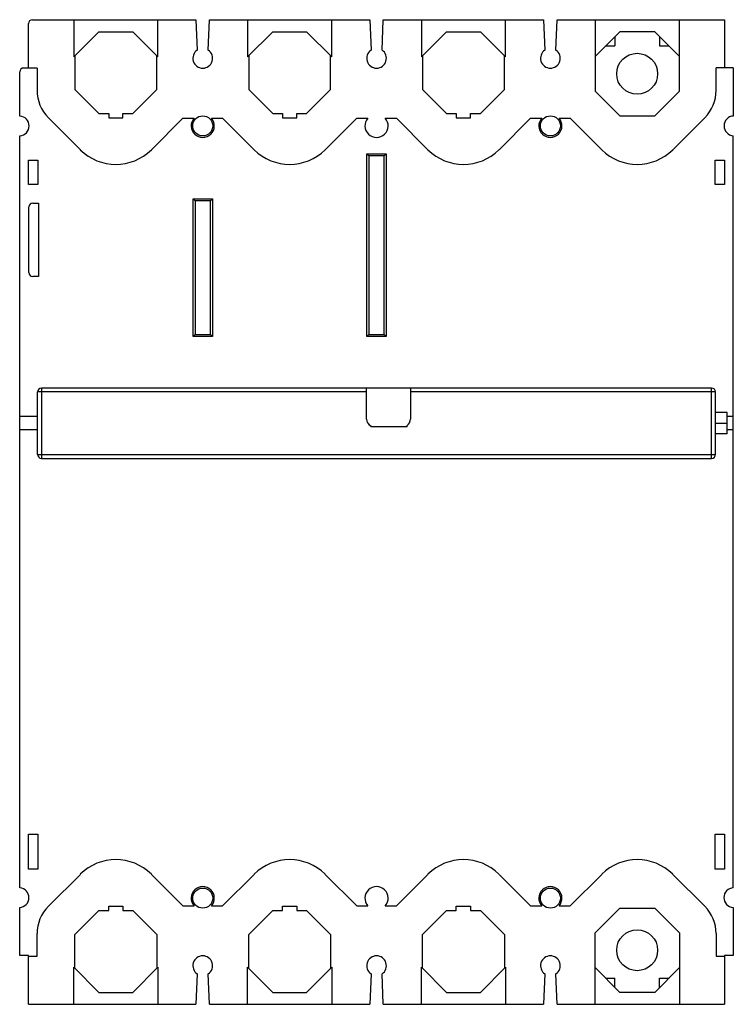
# Model space of a CAD drawing. Header units: millimetres. Extents: x 25 to 210, y 36 to 291.
import ezdxf

# ---------------------------------------------------------------- set-up
doc = ezdxf.new("R2010")
doc.units = ezdxf.units.MM
doc.header["$LTSCALE"] = 21.434927
doc.layers.get('0').update_dxf_attribs({"linetype": 'CONTINUOUS'})

msp = doc.modelspace()

# ---------------------------------------------------------------- linework, layer by layer
at = {"color": 7, "linetype": 'Continuous'}
for p, q in [((28.78, 291.3), (71.13, 291.3)), ((39.48, 291.3), (39.48, 281.7)), ((61.28, 281.7), (61.28, 291.3)), ((71.13, 291.3), (71.46, 283.42)), ((74.31, 283.42), (74.63, 291.3)), ((74.63, 291.3), (116.13, 291.31)), ((84.48, 291.31), (84.48, 281.7)), ((106.28, 281.7), (106.28, 291.31)), ((116.13, 291.31), (116.46, 283.42)), ((119.31, 283.42), (119.63, 291.31)), ((119.63, 291.31), (161.13, 291.31)), ((129.48, 291.31), (129.48, 281.7)), ((151.28, 281.7), (151.28, 291.31)), ((161.13, 291.31), (161.46, 283.43)), ((164.31, 283.43), (164.63, 291.31)), ((164.63, 291.31), (207.98, 291.31)), ((174.48, 291.31), (174.48, 272.8)), ((196.28, 272.8), (196.28, 291.31)), ((207.98, 291.31), (207.98, 278.81)), ((27.78, 278.8), (27.78, 290.3)), ((39.48, 281.7), (45.99, 288.21)), ((45.99, 288.21), (54.77, 288.21)), ((54.77, 288.21), (61.28, 281.7)), ((84.48, 281.7), (90.99, 288.21)), ((90.99, 288.21), (99.77, 288.21)), ((99.77, 288.21), (106.28, 281.7)), ((129.48, 281.7), (135.99, 288.21)), ((135.99, 288.21), (144.77, 288.21)), ((144.77, 288.21), (151.28, 281.7)), ((180.87, 288.21), (174.48, 281.82)), ((189.9, 288.21), (180.87, 288.21)), ((196.28, 281.82), (189.9, 288.21)), ((179.57, 286.91), (179.57, 284.51)), ((191.17, 286.94), (191.17, 284.51)), ((177.17, 284.51), (179.57, 284.51)), ((191.17, 284.51), (193.6, 284.51)), ((39.78, 282), (39.78, 273.22)), ((60.98, 273.22), (60.98, 282)), ((84.78, 282), (84.78, 273.22)), ((105.98, 273.22), (105.98, 282)), ((129.78, 282), (129.78, 273.22)), ((150.98, 273.22), (150.98, 282)), ((29.98, 278.8), (26.53, 278.8)), ((29.98, 278.8), (29.98, 273)), ((205.78, 273), (205.78, 278.81)), ((210.23, 278.81), (205.78, 278.81)), ((210.23, 278.81), (210.23, 266.36)), ((25.53, 266.35), (25.53, 277.8)), ((39.78, 273.22), (45.99, 267.01)), ((54.77, 267.01), (60.98, 273.22)), ((84.78, 273.22), (90.99, 267.01)), ((99.77, 267.01), (105.98, 273.22)), ((129.78, 273.22), (135.99, 267.01)), ((144.77, 267.01), (150.98, 273.22)), ((174.48, 272.8), (180.87, 266.41)), ((189.9, 266.41), (196.28, 272.8)), ((32.91, 265.93), (41.19, 257.65)), ((45.99, 267.01), (48.53, 267.01)), ((48.53, 267.01), (48.53, 265.91)), ((48.53, 265.91), (52.23, 265.91)), ((52.23, 265.91), (52.23, 267.01)), ((52.23, 267.01), (54.77, 267.01)), ((59.58, 257.65), (67.73, 265.81)), ((67.73, 265.81), (70.65, 265.81)), ((75.12, 265.81), (78.03, 265.81)), ((78.03, 265.81), (86.19, 257.65)), ((90.99, 267.01), (93.53, 267.01)), ((93.53, 267.01), (93.53, 265.91)), ((93.53, 265.91), (97.23, 265.91)), ((97.23, 265.91), (97.23, 267.01)), ((97.23, 267.01), (99.77, 267.01)), ((104.58, 257.65), (112.73, 265.81)), ((112.73, 265.81), (115.65, 265.81)), ((120.12, 265.81), (123.03, 265.81)), ((123.03, 265.81), (131.19, 257.65)), ((135.99, 267.01), (138.53, 267.01)), ((138.53, 267.01), (138.53, 265.91)), ((138.53, 265.91), (142.23, 265.91)), ((142.23, 265.91), (142.23, 267.01)), ((142.23, 267.01), (144.77, 267.01)), ((149.58, 257.65), (157.73, 265.81)), ((157.73, 265.81), (160.65, 265.81)), ((165.12, 265.81), (168.03, 265.81)), ((168.03, 265.81), (176.19, 257.65)), ((180.87, 266.41), (189.9, 266.41)), ((194.58, 257.65), (202.85, 265.93)), ((25.55, 66.47), (25.53, 261.26)), ((210.23, 66.48), (210.23, 261.27)), ((115.38, 209.26), (115.38, 256.56)), ((115.38, 256.56), (115.88, 256.06)), ((115.38, 256.56), (120.38, 256.56)), ((115.88, 256.06), (115.88, 209.76)), ((119.88, 256.06), (115.88, 256.06)), ((120.38, 256.56), (119.88, 256.06)), ((119.88, 209.76), (119.88, 256.06)), ((120.38, 256.56), (120.38, 209.26)), ((27.78, 248.61), (27.78, 254.91)), ((27.78, 254.91), (30.23, 254.91)), ((30.23, 254.91), (30.23, 248.61)), ((205.53, 248.61), (205.53, 254.91)), ((205.53, 254.91), (207.98, 254.91)), ((207.98, 254.91), (207.98, 248.61)), ((30.23, 248.61), (27.78, 248.61)), ((207.98, 248.61), (205.53, 248.61)), ((70.38, 209.26), (70.38, 244.91)), ((70.38, 244.91), (70.88, 244.41)), ((70.38, 244.91), (75.38, 244.91)), ((75.38, 244.91), (74.88, 244.41)), ((75.38, 244.91), (75.38, 209.26)), ((27.88, 225.81), (27.88, 242.81)), ((28.88, 243.81), (30.38, 243.81)), ((30.38, 243.81), (30.38, 224.81)), ((70.88, 244.41), (70.88, 209.76)), ((74.88, 244.41), (70.88, 244.41)), ((74.88, 209.76), (74.88, 244.41)), ((30.38, 224.81), (28.88, 224.81)), ((70.38, 209.26), (70.88, 209.76)), ((75.38, 209.26), (70.38, 209.26)), ((70.88, 209.76), (74.88, 209.76)), ((75.38, 209.26), (74.88, 209.76)), ((115.38, 209.26), (115.88, 209.76)), ((120.38, 209.26), (115.38, 209.26)), ((115.88, 209.76), (119.88, 209.76)), ((120.38, 209.26), (119.88, 209.76)), ((30.13, 178.71), (30.13, 194.91)), ((115.28, 194.91), (30.13, 194.91)), ((31.13, 195.91), (31.13, 177.71)), ((204.63, 195.91), (31.13, 195.91)), ((115.28, 187.89), (115.28, 195.91)), ((126.68, 195.91), (126.68, 187.89)), ((205.63, 194.91), (126.68, 194.91)), ((204.63, 177.71), (204.63, 195.91)), ((205.63, 178.71), (205.63, 194.91)), ((208.63, 189.56), (205.63, 189.56)), ((208.63, 184.06), (208.63, 189.56)), ((30.13, 188.55), (25.54, 188.55)), ((125.78, 185.89), (125.78, 186.22)), ((205.63, 186.81), (208.63, 186.81)), ((210.23, 188.56), (208.63, 188.56)), ((30.13, 185.05), (25.54, 185.05)), ((116.38, 186.1), (116.38, 185.89)), ((125.78, 185.89), (116.38, 185.89)), ((208.63, 184.06), (205.63, 184.06)), ((210.23, 185.06), (208.63, 185.06)), ((30.13, 178.71), (205.63, 178.71)), ((31.13, 177.71), (204.63, 177.71)), ((27.78, 71.31), (27.78, 80.41)), ((27.78, 80.41), (30.23, 80.41)), ((30.23, 80.41), (30.23, 71.31)), ((205.53, 80.41), (207.98, 80.41)), ((205.53, 71.31), (205.53, 80.41)), ((207.98, 80.41), (207.98, 71.31)), ((30.23, 71.31), (27.78, 71.31)), ((41.19, 69.97), (32.91, 61.69)), ((67.73, 61.81), (59.58, 69.97)), ((86.19, 69.97), (78.03, 61.81)), ((112.73, 61.81), (104.58, 69.97)), ((131.19, 69.97), (123.03, 61.81)), ((157.73, 61.81), (149.58, 69.97)), ((176.19, 69.97), (168.03, 61.81)), ((202.85, 61.69), (194.58, 69.97)), ((207.98, 71.31), (205.53, 71.31)), ((25.49, 48.93), (25.49, 61.38)), ((48.53, 61.71), (52.23, 61.71)), ((48.53, 60.61), (48.53, 61.71)), ((52.23, 61.71), (52.23, 60.61)), ((67.73, 61.81), (70.65, 61.81)), ((75.12, 61.81), (78.03, 61.81)), ((93.53, 61.71), (97.23, 61.71)), ((93.53, 60.61), (93.53, 61.71)), ((97.23, 61.71), (97.23, 60.61)), ((112.73, 61.81), (115.65, 61.81)), ((120.12, 61.81), (123.03, 61.81)), ((138.53, 61.71), (142.23, 61.71)), ((138.53, 60.61), (138.53, 61.71)), ((142.23, 61.71), (142.23, 60.61)), ((157.73, 61.81), (160.65, 61.81)), ((165.12, 61.81), (168.03, 61.81)), ((180.87, 61.21), (174.48, 54.82)), ((180.87, 61.21), (189.9, 61.21)), ((196.28, 54.82), (189.9, 61.21)), ((210.19, 61.38), (210.19, 48.93)), ((45.99, 60.61), (39.78, 54.4)), ((45.99, 60.61), (48.53, 60.61)), ((52.23, 60.61), (54.77, 60.61)), ((60.98, 54.4), (54.77, 60.61)), ((90.99, 60.61), (84.78, 54.4)), ((90.99, 60.61), (93.53, 60.61)), ((97.23, 60.61), (99.77, 60.61)), ((105.98, 54.4), (99.77, 60.61)), ((135.99, 60.61), (129.78, 54.4)), ((135.99, 60.61), (138.53, 60.61)), ((142.23, 60.61), (144.77, 60.61)), ((150.98, 54.4), (144.77, 60.61)), ((29.98, 48.81), (29.98, 54.62)), ((39.78, 45.62), (39.78, 54.4)), ((60.98, 54.4), (60.98, 45.62)), ((84.78, 45.62), (84.78, 54.4)), ((105.98, 54.4), (105.98, 45.62)), ((129.78, 45.62), (129.78, 54.4)), ((150.98, 54.4), (150.98, 45.62)), ((174.48, 36.31), (174.48, 54.82)), ((196.28, 54.82), (196.28, 36.31)), ((205.78, 54.62), (205.78, 48.81)), ((27.74, 48.93), (25.49, 48.93)), ((27.74, 36.31), (27.74, 48.93)), ((27.74, 48.81), (29.98, 48.81)), ((205.78, 48.81), (207.94, 48.81)), ((210.19, 48.93), (207.94, 48.93)), ((207.94, 48.93), (207.94, 36.31)), ((45.99, 39.41), (39.48, 45.92)), ((39.48, 36.31), (39.48, 45.92)), ((61.28, 45.92), (54.77, 39.41)), ((61.28, 45.92), (61.28, 36.31)), ((90.99, 39.41), (84.48, 45.92)), ((84.48, 36.31), (84.48, 45.92)), ((106.28, 45.92), (99.77, 39.41)), ((106.28, 45.92), (106.28, 36.31)), ((135.99, 39.41), (129.48, 45.92)), ((129.48, 36.31), (129.48, 45.92)), ((151.28, 45.92), (144.77, 39.41)), ((151.28, 45.92), (151.28, 36.31)), ((71.46, 44.2), (71.13, 36.31)), ((74.63, 36.31), (74.31, 44.2)), ((116.46, 44.2), (116.13, 36.31)), ((119.63, 36.31), (119.31, 44.2)), ((161.46, 44.19), (161.13, 36.31)), ((164.63, 36.31), (164.31, 44.19)), ((174.48, 45.8), (180.87, 39.41)), ((189.9, 39.41), (196.28, 45.8)), ((177.17, 43.11), (179.57, 43.11)), ((179.57, 40.71), (179.57, 43.11)), ((191.17, 43.11), (193.6, 43.11)), ((191.17, 40.68), (191.17, 43.11)), ((45.99, 39.41), (54.77, 39.41)), ((90.99, 39.41), (99.77, 39.41)), ((135.99, 39.41), (144.77, 39.41)), ((189.9, 39.41), (180.87, 39.41)), ((27.74, 36.31), (71.13, 36.31)), ((74.63, 36.31), (116.13, 36.31)), ((119.63, 36.31), (161.13, 36.31)), ((164.63, 36.31), (207.94, 36.31))]:
    msp.add_line(p, q, dxfattribs=at)
for centre, radius in [((185.35, 277.31), 5.3), ((72.88, 263.81), 2.6), ((162.88, 263.81), 2.6), ((72.88, 63.81), 2.6), ((162.88, 63.81), 2.6), ((185.35, 50.31), 5.3)]:
    msp.add_circle(centre, radius, dxfattribs=at)
for centre, radius, start, end in [((28.78, 290.3), 1, 90.0039, 180.0039), ((72.88, 281.31), 2.55, 123.9798, 56.0308), ((117.88, 281.31), 2.55, 123.9798, 56.0308), ((162.88, 281.31), 2.55, 123.9798, 56.0308), ((26.53, 277.8), 1, 90.0039, 180.0039), ((39.98, 273), 10, 180, 225), ((195.78, 273), 10, 315, 360), ((25.39, 263.8), 2.55, 273.3031, 86.7047), ((72.88, 263.81), 3, 138.1897, 41.8103), ((117.88, 263.81), 3, 138.1897, 41.8103), ((162.88, 263.81), 3, 138.1897, 41.8103), ((210.38, 263.82), 2.55, 93.3869, 266.5981), ((50.38, 266.84), 13, 225, 315), ((95.38, 266.84), 13, 225, 315), ((140.38, 266.84), 13, 225, 315), ((185.38, 266.84), 13, 225, 315), ((28.88, 242.81), 1, 90, 180), ((28.88, 225.81), 1, 180, 270), ((31.13, 194.91), 1, 90, 180), ((204.63, 194.91), 1, 0, 90), ((117.28, 187.89), 2, 180, 243.2526), ((124.68, 187.89), 2, 303.367, 360), ((31.13, 178.71), 1, 180, 270), ((204.63, 178.71), 1, 270, 360), ((50.38, 60.78), 13, 45, 135), ((95.38, 60.78), 13, 45, 135), ((140.38, 60.78), 13, 45, 135), ((185.38, 60.78), 13, 45, 135), ((25.34, 63.93), 2.55, 273.4256, 85.3387), ((72.88, 63.81), 3, 318.1897, 221.8103), ((117.88, 63.81), 3, 318.1897, 221.8103), ((162.88, 63.81), 3, 318.1897, 221.8103), ((210.35, 63.93), 2.55, 92.5138, 266.5744), ((39.98, 54.62), 10, 135, 180), ((195.78, 54.62), 10, 0, 45), ((72.88, 46.31), 2.55, 303.9692, 236.0202), ((117.88, 46.31), 2.55, 303.9692, 236.0202), ((162.88, 46.31), 2.55, 303.9692, 236.0202)]:
    msp.add_arc(centre, radius, start, end, dxfattribs=at)

doc.saveas('drawing.dxf')
